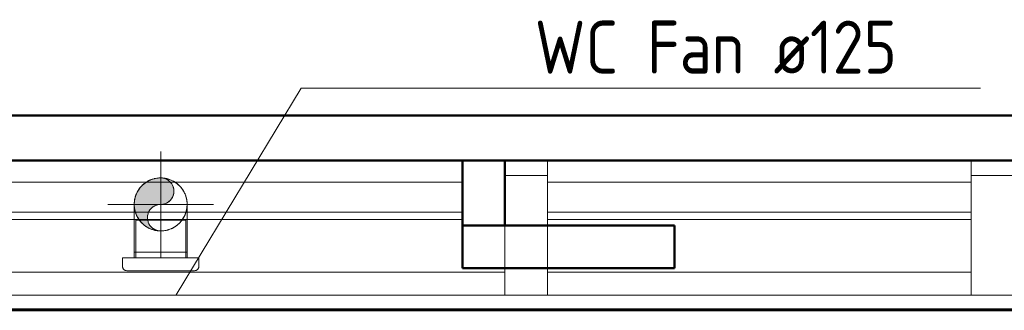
# Model space of a CAD drawing. Header units: millimetres. Extents: x 106 to 21007, y 2709 to 43947.
# Tile 27 of 31: x 14722 to 17045, y 42076 to 42761. Entities that reach past the tile are written whole.
import ezdxf

# ---------------------------------------------------------------- set-up
doc = ezdxf.new("R2010")
doc.units = ezdxf.units.MM
doc.linetypes.add('ADSK_Осевая', pattern=[700, 500, -100, 0, -100])
doc.linetypes.add('ADSK_Скрыто', pattern=[300, 150, -150])
for name, color, linetype, lineweight in [('A-DETL-____-HDLN', 90, 'ADSK_Скрыто', 9), ('A-GENM-____-MCUT', 13, 'Continuous', 50), ('A-GENM-____-OTLN', 13, 'Continuous', 20), ('A-ROOF-____-MCUT', 132, 'Continuous', 50), ('A-ROOF-____-OTLN', 132, 'Continuous', 20), ('A-WALL-____-MCUT', 113, 'Continuous', 50), ('A-WALL-____-OTLN', 113, 'Continuous', 20), ('M-EQPM-___-IDEN', 50, 'Continuous', 20), ('M-EQPM-____-OTLN', 50, 'Continuous', 20), ('M-HVAC-DUCT-CNTR', 70, 'ADSK_Осевая', 20), ('M-HVAC-DUCT-OTLN', 70, 'Continuous', 20), ('Q-SPCQ-____-MCUT', 91, 'Continuous', 9), ('Q-SPCQ-____-OTLN', 91, 'Continuous', 20)]:
    doc.layers.add(name, color=color, linetype=linetype, lineweight=lineweight)
doc.styles.add('GOST Common_1', font='GOST_Common.ttf', dxfattribs={"width": 0.9, "height": 125})

# ---------------------------------------------------------------- blocks, each defined once
blk = doc.blocks.new('Прямая форма - 83 new-609275-В_Этаж 04_Вентиляция')
at = {"layer": 'Q-SPCQ-____-MCUT', "color": 253}
for p, q in [((12300, 1766), (0, 1766)), ((0, 1734.2), (12300, 1734.2))]:
    blk.add_line(p, q, dxfattribs=at)
at = {"layer": 'Q-SPCQ-____-OTLN', "color": 9}
for p, q in [((0, 1767.8), (12300, 1767.8)), ((4900, 1679.4), (3900, 1679.4)), ((7300, 1679.4), (5000, 1679.4)), ((3900, 1555.6), (4900, 1555.6)), ((4900, 1538), (3900, 1538)), ((5100, 1555.6), (7200, 1555.6)), ((7200, 1538), (5100, 1538)), ((4900, 1467.2), (3900, 1467.2)), ((7200, 1467.2), (5100, 1467.2))]:
    blk.add_line(p, q, dxfattribs=at)
blk = doc.blocks.new('Прямая форма - FU - 050-609276-В_Этаж 04_Вентиляция')
blk.add_blockref('Прямая форма - 83 new-609275-В_Этаж 04_Вентиляция', (0, 0))
blk = doc.blocks.new('Family - 83 new-609316-В_Этаж 04_Вентиляция')
at = {"layer": 'A-ROOF-____-MCUT', "color": 53}
for p, q in [((10940, -3903.9), (-1640, -3903.9)), ((-1640, -4010), (10940, -4010))]:
    blk.add_line(p, q, dxfattribs=at)
blk = doc.blocks.new('Family - RT - 008-609317-В_Этаж 04_Вентиляция')
blk.add_blockref('Family - 83 new-609316-В_Этаж 04_Вентиляция', (0, 0))
blk = doc.blocks.new('Прямая форма - 83 new-609319-В_Этаж 04_Вентиляция')
at = {"layer": 'A-GENM-____-MCUT', "lineweight": 9}
for p, q in [((100, 8518.6), (0, 8518.6)), ((0, 8518.6), (0, 8235.7)), ((100, 8235.7), (100, 8518.6)), ((0, 8235.7), (100, 8235.7))]:
    blk.add_line(p, q, dxfattribs=at)
at = {"layer": 'A-GENM-____-OTLN', "lineweight": 9}
blk.add_line((100, 8553.9), (100, 8518.6), dxfattribs=at)
blk = doc.blocks.new('Прямая форма - MORPH-007-609320-В_Этаж 04_Вентиляция')
blk.add_blockref('Прямая форма - 83 new-609319-В_Этаж 04_Вентиляция', (0, 0))
blk = doc.blocks.new('Прямая форма - 83 new-609328-В_Этаж 04_Вентиляция')
at = {"layer": 'A-GENM-____-MCUT', "lineweight": 9}
for p, q in [((100, 8518.6), (0, 8518.6)), ((0, 8518.6), (0, 8235.7)), ((100, 8235.7), (100, 8518.6)), ((0, 8235.7), (100, 8235.7))]:
    blk.add_line(p, q, dxfattribs=at)
at = {"layer": 'A-GENM-____-OTLN', "lineweight": 9}
for p, q in [((0, 8553.9), (0, 8518.6)), ((100, 8553.9), (100, 8518.6))]:
    blk.add_line(p, q, dxfattribs=at)
blk = doc.blocks.new('Прямая форма - MORPH-007-609329-В_Этаж 04_Вентиляция')
blk.add_blockref('Прямая форма - 83 new-609328-В_Этаж 04_Вентиляция', (0, 0))
blk = doc.blocks.new('Family - 83 new-609336-В_Этаж 04_Вентиляция')
at = {"layer": 'A-ROOF-____-MCUT', "color": 53}
blk.add_line((-1500, -3550.4), (10800, -3550.4), dxfattribs=at)
blk = doc.blocks.new('Family - RT - 008-609337-В_Этаж 04_Вентиляция')
blk.add_blockref('Family - 83 new-609336-В_Этаж 04_Вентиляция', (0, 0))
blk = doc.blocks.new('Прямая форма - 83 new-611381-В_Этаж 04_Вентиляция')
at = {"layer": 'A-WALL-____-MCUT', "color": 53}
for p, q in [((153.9, 0), (0, 0)), ((0, 0), (0, -100)), ((153.9, -100), (153.9, 0)), ((0, -100), (153.9, -100))]:
    blk.add_line(p, q, dxfattribs=at)
blk = doc.blocks.new('Прямая форма - SW - 005-611382-В_Этаж 04_Вентиляция')
blk.add_blockref('Прямая форма - 83 new-611381-В_Этаж 04_Вентиляция', (0, 0))
blk = doc.blocks.new('Прямая форма - 83 new-611814-В_Этаж 04_Вентиляция')
at = {"layer": 'A-WALL-____-MCUT', "color": 53}
for p, q in [((500, 0), (0, 0)), ((0, 0), (0, -100)), ((500, -100), (500, 0)), ((0, -100), (500, -100))]:
    blk.add_line(p, q, dxfattribs=at)
blk = doc.blocks.new('Прямая форма - SW - 005-611815-В_Этаж 04_Вентиляция')
blk.add_blockref('Прямая форма - 83 new-611814-В_Этаж 04_Вентиляция', (0, 0))
blk = doc.blocks.new('83 new_ifc_RVT-1-В_Этаж 04_Вентиляция')
at = {"layer": 'A-GENM-____-OTLN', "color": 253, "lineweight": 9}
for name, p in [('Прямая форма - MORPH-007-609320-В_Этаж 04_Вентиляция', (26710.3, 33875.8)), ('Прямая форма - MORPH-007-609329-В_Этаж 04_Вентиляция', (27810.3, 33875.8))]:
    blk.add_blockref(name, p, dxfattribs=at)
at = {"layer": 'A-ROOF-____-OTLN', "color": 253, "lineweight": 9, "rotation": 180}
for name in ['Family - RT - 008-609317-В_Этаж 04_Вентиляция', 'Family - RT - 008-609337-В_Этаж 04_Вентиляция']:
    blk.add_blockref(name, (30210.3, 38525.8), dxfattribs=at)
at = {"layer": 'A-WALL-____-OTLN', "color": 253, "lineweight": 9, "rotation": 90}
blk.add_blockref('Прямая форма - SW - 005-611382-В_Этаж 04_Вентиляция', (26610.3, 42275.8), dxfattribs=at)
at = {"layer": 'A-WALL-____-OTLN', "color": 253, "lineweight": 9}
blk.add_blockref('Прямая форма - SW - 005-611815-В_Этаж 04_Вентиляция', (26610.3, 42275.8), dxfattribs=at)
at = {"layer": 'Q-SPCQ-____-OTLN', "color": 253, "lineweight": 9, "rotation": 180}
blk.add_blockref('Прямая форма - FU - 050-609276-В_Этаж 04_Вентиляция', (31710.3, 43845.8), dxfattribs=at)
blk = doc.blocks.new('ADSK_Бытовой вентилятор накладной - 200-1604136-В_Этаж 04_Вентиляция')
at = {"layer": 'A-DETL-____-HDLN', "color": 170}
for p, q in [((-89, 57), (-89, 56.7)), ((-89, 51.1), (-89, 50.9)), ((-89, 50.1), (-89, 49.7)), ((-89, 10.4), (-89, 10.2)), ((-89, -49.7), (-89, -50.1)), ((-89, -50.9), (-89, -51.1)), ((-89, -56.7), (-89, -57))]:
    blk.add_line(p, q, dxfattribs=at)
at = {"layer": 'M-EQPM-____-OTLN', "color": 5}
for p, q in [((0, 90), (0, -90)), ((20, 90), (0, 90)), ((30, 80), (30, -80)), ((-89, 59), (0, 59)), ((0, -59), (-89, -59)), ((20, -90), (0, -90))]:
    blk.add_line(p, q, dxfattribs=at)
at = {"layer": 'M-EQPM-____-OTLN', "color": 171}
for p, q in [((-89, 59), (-89, 57)), ((-89, 56.7), (-89, 51.1)), ((-89, 50.9), (-89, 50.2)), ((-89, -50.2), (-89, -50.9)), ((-89, -51.1), (-89, -56.7)), ((-89, -57), (-89, -59))]:
    blk.add_line(p, q, dxfattribs=at)
at = {"layer": 'M-EQPM-____-OTLN', "color": 155}
blk.add_line((-89, 49.7), (-89, 30.5), dxfattribs=at)
at = {"layer": 'M-EQPM-____-OTLN', "color": 191}
for p, q in [((-89, 30.5), (-89, 10.5)), ((-89, 10.1), (-89, -49.7))]:
    blk.add_line(p, q, dxfattribs=at)
at = {"layer": 'M-EQPM-____-OTLN', "color": 5}
for points, knots in [([(20, 90), (20.9, 90), (22.2, 89.8), (23.8, 89.3), (25, 88.7), (25.9, 88.1), (26.6, 87.5), (27.2, 86.9), (27.8, 86.3), (28.3, 85.6), (28.8, 84.8), (29.3, 83.8), (29.8, 82.2), (30, 80.9), (30, 80)], [-1, -1, -1, -1, -0.833333, -0.75, -0.666667, -0.583333, -0.541667, -0.5, -0.416667, -0.375, -0.333333, -0.25, -0.166667, 0, 0, 0, 0]), ([(30, -80), (30, -80.9), (29.8, -82.2), (29.3, -83.8), (28.8, -84.8), (28.3, -85.6), (27.8, -86.3), (27.2, -86.9), (26.6, -87.5), (25.9, -88.1), (25, -88.7), (23.8, -89.3), (22.2, -89.8), (20.9, -90), (20, -90)], [0, 0, 0, 0, 0.166667, 0.25, 0.333333, 0.375, 0.416667, 0.5, 0.541667, 0.583333, 0.666667, 0.75, 0.833333, 1, 1, 1, 1])]:
    blk.add_open_spline(points, degree=3, knots=knots, dxfattribs=at)
blk = doc.blocks.new('ADSK_Тройник_Круглый - Стандарт-1649441-В_Этаж 04_Вентиляция')
at = {"layer": 'A-DETL-____-HDLN', "color": 161}
for points in [[(25837.6, 42309.7), (25837.6, 42309.5), (25837.6, 42309.4), (25837.7, 42309.2)], [(25866.1, 42272.1), (25866.4, 42271.9), (25866.6, 42271.8), (25866.9, 42271.6)], [(25881.4, 42265.6), (25881.5, 42265.6), (25881.7, 42265.5), (25881.9, 42265.5)], [(25914.2, 42265.5), (25914.5, 42265.6), (25914.9, 42265.7), (25915.2, 42265.8)]]:
    blk.add_open_spline(points, degree=3, dxfattribs=at)
at = {"layer": 'A-DETL-____-HDLN', "color": 141}
for points in [[(25837.7, 42309.2), (25837.6, 42309.4), (25837.6, 42309.5), (25837.6, 42309.7)], [(25866.9, 42271.6), (25866.6, 42271.8), (25866.4, 42271.9), (25866.1, 42272.1)], [(25881.9, 42265.5), (25881.7, 42265.5), (25881.5, 42265.6), (25881.4, 42265.6)], [(25915.2, 42265.8), (25914.9, 42265.7), (25914.5, 42265.6), (25914.2, 42265.5)]]:
    blk.add_open_spline(points, degree=3, dxfattribs=at)
at = {"layer": 'M-HVAC-DUCT-OTLN', "color": 5}
for p, q in [((25835.4, 42325.9), (25835.4, 42213.4)), ((25960.4, 42213.4), (25960.4, 42325.9)), ((25835.4, 42213.4), (25897.9, 42213.4)), ((25897.9, 42213.4), (25960.4, 42213.4))]:
    blk.add_line(p, q, dxfattribs=at)
at = {"layer": 'M-HVAC-DUCT-OTLN', "color": 191}
for p, q in [((25835.4, 42213.4), (25838.6, 42213.4)), ((25957.3, 42213.4), (25960.4, 42213.4))]:
    blk.add_line(p, q, dxfattribs=at)
at = {"layer": 'M-HVAC-DUCT-OTLN', "color": 8}
for start, end in [(105, 180), (180, 210)]:
    blk.add_arc((25897.9, 42325.9), 62.5, start, end, dxfattribs=at)
at = {"layer": 'M-HVAC-DUCT-OTLN', "color": 9}
for start, end in [(120, 180), (105, 120), (82.5, 90), (180, 193.6426), (195.7782, 208.7561), (210, 211.5494)]:
    blk.add_arc((25897.9, 42325.9), 62.5, start, end, dxfattribs=at)
at = {"layer": 'M-HVAC-DUCT-OTLN', "color": 175}
for start, end in [(90, 105), (82.5, 90), (210, 262.5)]:
    blk.add_arc((25897.9, 42325.9), 62.5, start, end, dxfattribs=at)
at = {"layer": 'M-HVAC-DUCT-OTLN', "color": 155}
for start, end in [(90, 105), (211.5494, 217.0365)]:
    blk.add_arc((25897.9, 42325.9), 62.5, start, end, dxfattribs=at)
at = {"layer": 'M-HVAC-DUCT-OTLN', "color": 171}
for start, end in [(0, 82.5), (270, 0), (262.5, 270)]:
    blk.add_arc((25897.9, 42325.9), 62.5, start, end, dxfattribs=at)
at = {"layer": 'M-HVAC-DUCT-OTLN', "color": 191}
for start, end in [(0, 82.5), (331.2439, 344.2218), (346.3574, 0), (322.9635, 328.4506)]:
    blk.add_arc((25897.9, 42325.9), 62.5, start, end, dxfattribs=at)
at = {"layer": 'M-HVAC-DUCT-OTLN', "color": 254}
for start, end in [(193.6426, 195), (195, 195.7782), (208.7561, 210)]:
    blk.add_arc((25897.9, 42325.9), 62.5, start, end, dxfattribs=at)
at = {"layer": 'M-HVAC-DUCT-OTLN', "color": 7}
for start, end in [(344.2218, 346.3574), (328.4506, 331.2439)]:
    blk.add_arc((25897.9, 42325.9), 62.5, start, end, dxfattribs=at)
at = {"layer": 'M-HVAC-DUCT-OTLN', "color": 5}
for points, knots in [([(25835.4, 42325.9), (25835.4, 42322.7), (25835.8, 42317.8), (25836.7, 42312.9), (25837.2, 42311.2)], [-1, -1, -1, -1, -0.8888889, -0.8244228, -0.8244228, -0.8244228, -0.8244228]), ([(25837.8, 42308.9), (25837.9, 42308.4), (25839, 42304.8), (25840.7, 42300.4), (25842.7, 42296.6), (25843.1, 42295.8)], [-0.7974255, -0.7974255, -0.7974255, -0.7974255, -0.7777778, -0.6666667, -0.6358561, -0.6358561, -0.6358561, -0.6358561]), ([(25952.7, 42295.8), (25953.2, 42296.6), (25955.1, 42300.4), (25956.9, 42304.8), (25957.9, 42308.4), (25958.1, 42308.9)], [-0.3641439, -0.3641439, -0.3641439, -0.3641439, -0.3333333, -0.2222222, -0.2025745, -0.2025745, -0.2025745, -0.2025745]), ([(25958.7, 42311.2), (25959.1, 42312.9), (25960.1, 42317.8), (25960.4, 42322.7), (25960.4, 42325.9)], [-0.1755772, -0.1755772, -0.1755772, -0.1755772, -0.1111111, 0, 0, 0, 0]), ([(25844.6, 42293.2), (25845.4, 42292), (25847.1, 42289.4), (25850.1, 42285.5), (25853.7, 42281.6), (25857.1, 42278.5), (25860.1, 42276.1), (25862.4, 42274.5), (25864, 42273.4), (25864.9, 42272.8), (25865, 42272.8)], [-0.6025522, -0.6025522, -0.6025522, -0.6025522, -0.5555556, -0.5, -0.4444444, -0.3888889, -0.3611111, -0.3333333, -0.3055556, -0.3038385, -0.3038385, -0.3038385, -0.3038385]), ([(25930.9, 42272.8), (25931.8, 42273.3), (25933.4, 42274.4), (25935.8, 42276.1), (25938.7, 42278.5), (25942.1, 42281.6), (25945.7, 42285.5), (25948.7, 42289.4), (25950.5, 42292), (25951.2, 42293.2)], [-0.6961615, -0.6961615, -0.6961615, -0.6961615, -0.6666667, -0.6388889, -0.6111111, -0.5555556, -0.5, -0.4444444, -0.3974478, -0.3974478, -0.3974478, -0.3974478]), ([(25868.7, 42270.6), (25869.1, 42270.4), (25870.5, 42269.7), (25872.8, 42268.6), (25875.6, 42267.5), (25877.7, 42266.7), (25878.7, 42266.4), (25878.8, 42266.4)], [-0.26396607, -0.26396607, -0.26396607, -0.26396607, -0.25, -0.22222222, -0.19444444, -0.16666667, -0.16521981, -0.16521981, -0.16521981, -0.16521981]), ([(25883, 42265.2), (25883.6, 42265), (25888.4, 42263.9), (25893.4, 42263.4), (25897.9, 42263.4)], [-0.1273626, -0.1273626, -0.1273626, -0.1273626, -0.1111111, 0, 0, 0, 0]), ([(25897.9, 42263.4), (25901.3, 42263.4), (25906.2, 42263.8), (25911.1, 42264.8), (25912.8, 42265.2), (25912.9, 42265.2)], [-1, -1, -1, -1, -0.9166667, -0.875, -0.8726374, -0.8726374, -0.8726374, -0.8726374]), ([(25917, 42266.4), (25917.1, 42266.4), (25918.7, 42266.9), (25920.9, 42267.8), (25923.8, 42269), (25925.6, 42269.8), (25926.7, 42270.4), (25927.2, 42270.6)], [-0.83478019, -0.83478019, -0.83478019, -0.83478019, -0.83333333, -0.79166667, -0.77083333, -0.75, -0.73603393, -0.73603393, -0.73603393, -0.73603393])]:
    blk.add_open_spline(points, degree=3, knots=knots, dxfattribs=at)
at = {"layer": 'M-HVAC-DUCT-OTLN', "color": 171}
for points, knots in [([(25837.2, 42311.2), (25836.7, 42312.9), (25835.8, 42317.8), (25835.4, 42322.7), (25835.4, 42325.9)], [-0.1755772, -0.1755772, -0.1755772, -0.1755772, -0.1111111, 0, 0, 0, 0]), ([(25843.1, 42295.8), (25842.7, 42296.6), (25840.7, 42300.4), (25839, 42304.8), (25837.9, 42308.4), (25837.8, 42308.9)], [-0.3641439, -0.3641439, -0.3641439, -0.3641439, -0.3333333, -0.2222222, -0.2025745, -0.2025745, -0.2025745, -0.2025745]), ([(25958.1, 42308.9), (25957.9, 42308.4), (25956.9, 42304.8), (25955.1, 42300.4), (25953.2, 42296.6), (25952.7, 42295.8)], [-0.7974255, -0.7974255, -0.7974255, -0.7974255, -0.7777778, -0.6666667, -0.6358561, -0.6358561, -0.6358561, -0.6358561]), ([(25960.4, 42325.9), (25960.4, 42322.7), (25960.1, 42317.8), (25959.1, 42312.9), (25958.7, 42311.2)], [-1, -1, -1, -1, -0.8888889, -0.8244228, -0.8244228, -0.8244228, -0.8244228]), ([(25847.8, 42288.5), (25847.5, 42288.9), (25846.4, 42290.4), (25845.4, 42292), (25844.6, 42293.2)], [-0.45943535, -0.45943535, -0.45943535, -0.45943535, -0.44444444, -0.39744779, -0.39744779, -0.39744779, -0.39744779]), ([(25951.2, 42293.2), (25950.5, 42292), (25949.4, 42290.4), (25948.3, 42288.9), (25948, 42288.5)], [-0.60255221, -0.60255221, -0.60255221, -0.60255221, -0.55555556, -0.54056465, -0.54056465, -0.54056465, -0.54056465])]:
    blk.add_open_spline(points, degree=3, knots=knots, dxfattribs=at)
at = {"layer": 'M-HVAC-DUCT-OTLN', "color": 9}
for points in [[(25837.2, 42311.2), (25837.2, 42310.9), (25837.3, 42310.6), (25837.4, 42310.3)], [(25837.4, 42310.3), (25837.4, 42310.1), (25837.5, 42309.9), (25837.6, 42309.7)], [(25843.1, 42295.8), (25843.3, 42295.4), (25843.6, 42295), (25843.8, 42294.6)], [(25844.6, 42293.2), (25844.4, 42293.7), (25844.1, 42294.1), (25843.8, 42294.6)]]:
    blk.add_open_spline(points, degree=3, dxfattribs=at)
at = {"layer": 'M-HVAC-DUCT-OTLN', "color": 254}
for points in [[(25837.4, 42310.3), (25837.3, 42310.6), (25837.2, 42310.9), (25837.2, 42311.2)], [(25837.6, 42309.7), (25837.5, 42309.9), (25837.4, 42310.1), (25837.4, 42310.3)], [(25843.8, 42294.6), (25843.6, 42295), (25843.3, 42295.4), (25843.1, 42295.8)]]:
    blk.add_open_spline(points, degree=3, dxfattribs=at)
at = {"layer": 'M-HVAC-DUCT-OTLN', "color": 7}
for points in [[(25958.7, 42311.2), (25958.5, 42310.4), (25958.3, 42309.7), (25958.1, 42308.9)], [(25952.4, 42295.3), (25952, 42294.6), (25951.6, 42293.9), (25951.2, 42293.2)]]:
    blk.add_open_spline(points, degree=3, dxfattribs=at)
at = {"layer": 'M-HVAC-DUCT-OTLN', "color": 191}
for points in [[(25958.1, 42308.9), (25958.3, 42309.7), (25958.5, 42310.4), (25958.7, 42311.2)], [(25951.2, 42293.2), (25951.6, 42293.9), (25952, 42294.6), (25952.4, 42295.3)], [(25913.4, 42265.3), (25913.7, 42265.4), (25913.9, 42265.5), (25914.2, 42265.5)], [(25915.2, 42265.8), (25915.8, 42266), (25916.5, 42266.2), (25917, 42266.4)]]:
    blk.add_open_spline(points, degree=3, dxfattribs=at)
at = {"layer": 'M-HVAC-DUCT-OTLN', "color": 155}
for points in [[(25843.8, 42294.6), (25844.1, 42294.1), (25844.4, 42293.7), (25844.6, 42293.2)], [(25865, 42272.8), (25865.3, 42272.6), (25865.7, 42272.3), (25866, 42272.1)], [(25878.8, 42266.4), (25879.6, 42266.1), (25880.5, 42265.9), (25881.3, 42265.6)]]:
    blk.add_open_spline(points, degree=3, dxfattribs=at)
blk.add_open_spline([(25866.9, 42271.6), (25867.1, 42271.5), (25867.7, 42271.2), (25868.2, 42270.9), (25868.7, 42270.6)], degree=3, knots=[-0.28226369, -0.28226369, -0.28226369, -0.28226369, -0.27777778, -0.26396607, -0.26396607, -0.26396607, -0.26396607], dxfattribs=at)
at = {"layer": 'M-HVAC-DUCT-OTLN', "color": 191}
blk.add_open_spline([(25927.2, 42270.6), (25928.1, 42271.1), (25929.3, 42271.8), (25930.5, 42272.6), (25930.9, 42272.8)], degree=3, knots=[-0.73603393, -0.73603393, -0.73603393, -0.73603393, -0.70833333, -0.69616152, -0.69616152, -0.69616152, -0.69616152], dxfattribs=at)
blk = doc.blocks.new('ADSK_M_Оборудование - ADSK_Наименование_25-431939-В_Этаж 04_Вентиляция')
at = {"layer": 'M-EQPM-___-IDEN'}
blk.add_line((-12.5, 0), (12.5, 0), dxfattribs=at)

msp = doc.modelspace()

# ---------------------------------------------------------------- hatches: boundary and pattern name
at = {"layer": 'M-HVAC-DUCT-OTLN', "lineweight": 5, "transparency": 33554560}
msp.add_hatch(color=256, dxfattribs=at).paths.add_polyline_path([(15046.5, 42264.4), (15039, 42267.6), (15032.5, 42272.5), (15027.5, 42279), (15024.4, 42286.5), (15023.3, 42294.6), (15024.4, 42302.7), (15027.5, 42310.3), (15032.5, 42316.7), (15039, 42321.7), (15046.5, 42324.8), (15062.7, 42326.9), (15070.2, 42330.1), (15076.7, 42335), (15081.7, 42341.5), (15084.8, 42349), (15085.8, 42357.1), (15084.8, 42365.2), (15081.7, 42372.8), (15075.5, 42380.1), (15070.2, 42384.2), (15062.7, 42387.3), (15054.6, 42388.4), (15038.4, 42386.3), (15023.3, 42380), (15010.4, 42370.1), (15000.5, 42357.1), (14994.2, 42342.1), (14992.1, 42325.9), (14994.2, 42309.7), (15000.5, 42294.6), (15010.4, 42281.7), (15023.3, 42271.8), (15038.4, 42265.5), (15044.6, 42264.7)])

# ---------------------------------------------------------------- linework, layer by layer
at = {"layer": 'A-DETL-____-HDLN', "color": 170}
msp.add_line((15010.2, 42369.9), (15010.1, 42369.8), dxfattribs=at)
at = {"layer": 'A-DETL-____-HDLN', "color": 141}
msp.add_line((15054.6, 42213.4), (15054.6, 42199.6), dxfattribs=at)
at = {"layer": 'A-DETL-____-HDLN', "color": 170}
for centre, radius, start, end in [((15054.6, 42325.9), 62.5, 88.1579, 89.9541), ((15054.6, 42325.9), 62.5, 81.4478, 81.6728), ((15054.6, 42357.1), 31.2, 48.6867, 49.8123), ((15054.6, 42357.1), 31.3, 17.2595, 18), ((15054.6, 42325.9), 62.5, 165.3177, 165.467), ((15054.6, 42357.1), 31.3, 342, 342.7405), ((15054.6, 42325.9), 62.5, 195.3604, 195.6552), ((15054.6, 42325.9), 62.5, 210.2966, 210.5546), ((15054.6, 42325.9), 62.5, 224.9643, 225.3782), ((15054.6, 42294.6), 31.3, 162, 162.7405), ((15054.6, 42294.6), 31.3, 197.2595, 198)]:
    msp.add_arc(centre, radius, start, end, dxfattribs=at)
at = {"layer": 'M-EQPM-___-IDEN'}
for p, q in [((15091.3, 42112.4), (15386.3, 42600.3)), ((15386.3, 42600.3), (15738.7, 42600.3))]:
    msp.add_line(p, q, dxfattribs=at)
at = {"layer": 'M-HVAC-DUCT-CNTR', "color": 5}
for p, q in [((15054.6, 42200.9), (15054.6, 42450.9)), ((15054.6, 42200.9), (15054.6, 42450.9)), ((14929.6, 42325.9), (15179.6, 42325.9)), ((14929.6, 42325.9), (15179.6, 42325.9))]:
    msp.add_line(p, q, dxfattribs=at)
at = {"layer": 'M-HVAC-DUCT-OTLN', "color": 5}
for p, q in [((14992.1, 42213.4), (14992.1, 42199.6)), ((15113.9, 42213.4), (14995.3, 42213.4)), ((15117.1, 42199.6), (15117.1, 42213.4))]:
    msp.add_line(p, q, dxfattribs=at)
at = {"layer": 'M-HVAC-DUCT-OTLN', "color": 191}
for p, q in [((14995.3, 42213.4), (14992.1, 42213.4)), ((15117.1, 42213.4), (15113.9, 42213.4))]:
    msp.add_line(p, q, dxfattribs=at)
at = {"layer": 'M-HVAC-DUCT-OTLN', "color": 5}
for centre, radius, start, end in [((15054.6, 42325.9), 62.5, 126.2008, 130.583), ((15054.6, 42325.9), 62.5, 126.2008, 130.583), ((15054.6, 42325.9), 62.5, 101.0036, 103.6312), ((15054.6, 42325.9), 62.5, 101.0036, 103.6312), ((15054.6, 42325.9), 62.5, 0, 81.402), ((15054.6, 42325.9), 62.5, 76.3688, 78.9964), ((15054.6, 42357.1), 31.3, 52.3157, 55.4331), ((15054.6, 42325.9), 62.5, 49.417, 53.7992), ((15054.6, 42325.9), 62.5, 152.8285, 156.6941), ((15054.6, 42325.9), 62.5, 152.8285, 156.6941), ((15054.6, 42357.1), 31.3, 18, 19.3655), ((15054.6, 42325.9), 62.5, 23.3059, 27.1715), ((15054.6, 42357.1), 31.3, 304.5669, 307.6843), ((15054.6, 42357.1), 31.3, 340.6345, 342), ((15054.6, 42294.6), 31.2, 127.6843, 160.6345), ((15054.6, 42294.6), 31.2, 90, 124.5669), ((15054.6, 42325.9), 62.5, 261.402, 0), ((15054.6, 42325.9), 62.5, 203.3059, 207.1715), ((15054.6, 42325.9), 62.5, 203.3059, 205.4762), ((15054.6, 42325.9), 62.5, 205.8417, 207.1715), ((15054.6, 42294.6), 31.2, 162.833, 197.167), ((15054.6, 42294.6), 31.2, 199.3655, 232.3157), ((15054.6, 42325.9), 62.5, 332.8285, 334.1583), ((15054.6, 42325.9), 62.5, 334.5238, 336.6941), ((15054.6, 42325.9), 62.5, 229.417, 233.7992), ((15054.6, 42294.6), 31.2, 235.4331, 270), ((15054.6, 42325.9), 62.5, 256.3688, 258.9964)]:
    msp.add_arc(centre, radius, start, end, dxfattribs=at)
at = {"layer": 'M-HVAC-DUCT-OTLN', "color": 174}
for centre, radius, start, end in [((15054.6, 42325.9), 62.5, 105.1176, 126.2008), ((15054.6, 42325.9), 62.5, 103.6312, 105.0559), ((15054.6, 42325.9), 62.5, 90, 101.0036), ((15054.6, 42357.1), 31.3, 55.4331, 90), ((15054.6, 42325.9), 62.5, 81.7187, 88.1121), ((15054.6, 42357.1), 31.2, 49.9047, 52.3157), ((15054.6, 42357.1), 31.3, 19.3655, 48.5942), ((15054.6, 42325.9), 62.5, 135.373, 152.8285), ((15054.6, 42325.9), 62.5, 130.583, 135.2068), ((15054.6, 42357.1), 31.3, 342.833, 17.167), ((15054.6, 42325.9), 62.5, 165.5128, 180), ((15054.6, 42325.9), 62.5, 156.6941, 165.2718), ((15054.6, 42357.1), 31.3, 270, 304.5669), ((15054.6, 42357.1), 31.3, 307.6843, 340.6345), ((15054.6, 42325.9), 62.5, 180, 195.3146), ((15054.6, 42325.9), 62.5, 195.701, 203.3059), ((15054.6, 42294.6), 31.2, 160.6345, 162), ((15054.6, 42294.6), 31.2, 124.5669, 127.6843), ((15054.6, 42325.9), 62.5, 207.1715, 210.2507), ((15054.6, 42325.9), 62.5, 210.6005, 224.9184), ((15054.6, 42325.9), 62.5, 225.424, 229.417), ((15054.6, 42294.6), 31.3, 198, 199.3655), ((15054.6, 42325.9), 62.5, 233.7992, 256.3688), ((15054.6, 42294.6), 31.2, 232.3157, 235.4331), ((15054.6, 42325.9), 62.5, 258.9964, 261.402)]:
    msp.add_arc(centre, radius, start, end, dxfattribs=at)
at = {"layer": 'M-HVAC-DUCT-OTLN', "color": 9}
for centre, radius, start, end in [((15054.6, 42325.9), 62.5, 120.0984, 126.2008), ((15054.6, 42325.9), 62.5, 110.8618, 120.0984), ((15054.6, 42325.9), 62.5, 81.7187, 84.5936), ((15054.6, 42325.9), 62.5, 142.1601, 152.8285), ((15054.6, 42325.9), 62.5, 135.5592, 142.1601), ((15054.6, 42325.9), 62.5, 132.1939, 134.6466), ((15054.6, 42325.9), 62.5, 130.583, 132.1939), ((15054.6, 42325.9), 62.5, 171.1523, 180), ((15054.6, 42325.9), 62.5, 165.5128, 171.1523), ((15054.6, 42325.9), 62.5, 160.417, 165.2718), ((15054.6, 42325.9), 62.5, 156.6941, 160.417), ((15054.6, 42325.9), 62.5, 180, 188.8477), ((15054.6, 42325.9), 62.5, 189.1049, 195.1496), ((15054.6, 42325.9), 62.5, 199.583, 203.3059), ((15054.6, 42294.6), 31.2, 124.5669, 127.6843), ((15054.6, 42325.9), 62.5, 207.1715, 210.2507)]:
    msp.add_arc(centre, radius, start, end, dxfattribs=at)
at = {"layer": 'M-HVAC-DUCT-OTLN', "color": 155}
for centre, radius, start, end in [((15054.6, 42325.9), 62.5, 105.1176, 110.8618), ((15054.6, 42325.9), 62.5, 103.6312, 104.7496), ((15054.6, 42325.9), 62.5, 90, 101.0036), ((15054.6, 42357.1), 31.3, 55.4331, 90), ((15054.6, 42325.9), 62.5, 84.5936, 88.1121), ((15054.6, 42357.1), 31.2, 49.9047, 52.3157), ((15054.6, 42357.1), 31.3, 19.3655, 48.5942), ((15054.6, 42357.1), 31.2, 342.833, 17.167), ((15054.6, 42357.1), 31.2, 270, 304.5669), ((15054.6, 42357.1), 31.2, 307.6843, 340.6345), ((15054.6, 42325.9), 62.5, 195.701, 199.583), ((15054.6, 42294.6), 31.3, 160.6345, 162), ((15054.6, 42325.9), 62.5, 210.6005, 217.7804)]:
    msp.add_arc(centre, radius, start, end, dxfattribs=at)
at = {"layer": 'M-HVAC-DUCT-OTLN', "color": 191}
for centre, radius, start, end in [((15054.6, 42325.9), 62.5, 78.9964, 81.402), ((15054.6, 42325.9), 62.5, 53.7992, 76.3688), ((15054.6, 42357.1), 31.3, 52.3157, 55.4331), ((15054.6, 42357.1), 31.3, 18, 19.3655), ((15054.6, 42325.9), 62.5, 27.1715, 49.417), ((15054.6, 42357.1), 31.3, 304.5669, 307.6843), ((15054.6, 42357.1), 31.2, 340.6345, 342), ((15054.6, 42325.9), 62.5, 0, 23.3059), ((15054.6, 42294.6), 31.2, 127.6843, 160.6345), ((15054.6, 42294.6), 31.2, 90, 124.5669), ((15054.6, 42325.9), 62.5, 336.6941, 0), ((15054.6, 42294.6), 31.2, 162.833, 191.3183), ((15054.6, 42325.9), 62.5, 322.2196, 332.8285)]:
    msp.add_arc(centre, radius, start, end, dxfattribs=at)

# ---------------------------------------------------------------- block references
at = {"lineweight": 9}
msp.add_blockref('83 new_ifc_RVT-1-В_Этаж 04_Вентиляция', (-10843.3, 0), dxfattribs=at)
at = {"layer": 'A-DETL-____-HDLN', "color": 141}
msp.add_blockref('ADSK_Тройник_Круглый - Стандарт-1649441-В_Этаж 04_Вентиляция', (-10843.3, 0), dxfattribs=at)
at = {"layer": 'A-DETL-____-HDLN', "color": 170, "extrusion": (0, 0, -1), "rotation": 270.0000000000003}
msp.add_blockref('ADSK_Бытовой вентилятор накладной - 200-1604136-В_Этаж 04_Вентиляция', (-15054.6, 42199.6), dxfattribs=at)
at = {"layer": 'M-EQPM-___-IDEN', "xscale": 49.99999999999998, "yscale": 49.99999999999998, "zscale": 49.99999999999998}
msp.add_blockref('ADSK_M_Оборудование - ADSK_Наименование_25-431939-В_Этаж 04_Вентиляция', (16363.7, 42600.3), dxfattribs=at)

# ---------------------------------------------------------------- texts
at = {"layer": 'M-EQPM-___-IDEN', "lineweight": 9, "insert": (15937.2, 42759.3), "char_height": 125, "width": 1020.949, "attachment_point": 1, "style": 'GOST Common_1'}
msp.add_mtext('WC Fan ø125', dxfattribs=at)

doc.saveas('drawing.dxf')
